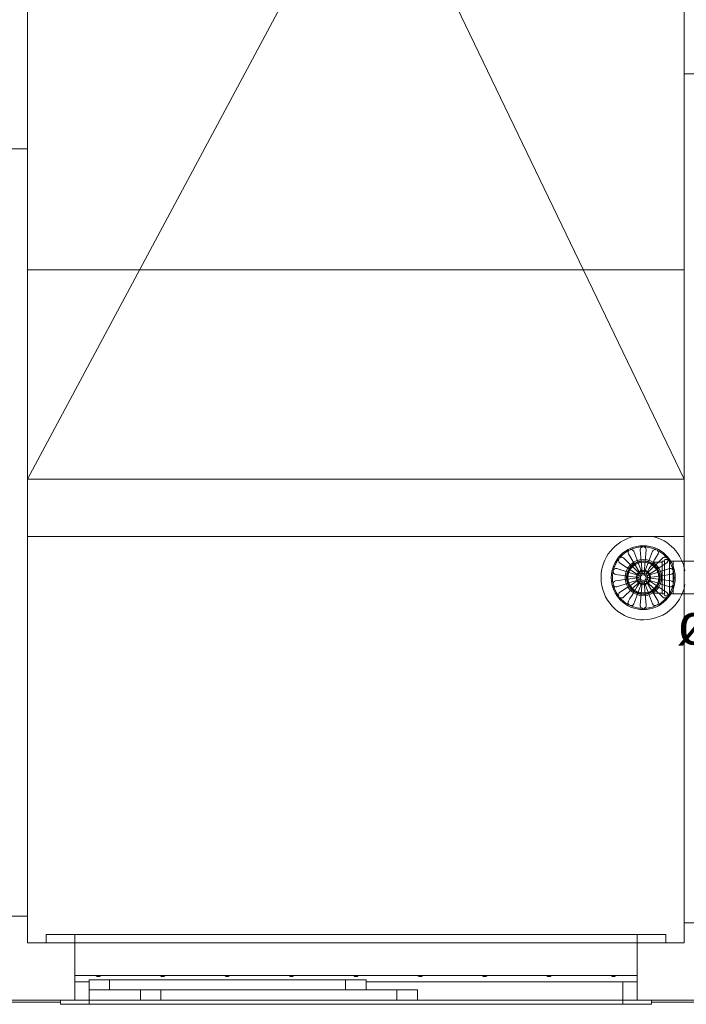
# Model space of a CAD drawing. Header units: millimetres. Extents: x 567 to 934, y -1 to 364.
# Tile 181 of 256: x 609.8 to 613.05, y 163.26 to 168.06. Entities that reach past the tile are written whole.
import ezdxf

# ---------------------------------------------------------------- set-up
doc = ezdxf.new("R2010")
doc.units = ezdxf.units.MM
doc.header["$MEASUREMENT"] = 0
doc.linetypes.add('NULL', pattern=[0])
for name, color, linetype, lineweight in [('AP-Textos conduto', 7, 'Continuous', 9), ('Simbolos', 14, 'Continuous', 20), ('Simbolos_int', 14, 'Continuous', 15)]:
    doc.layers.add(name, color=color, linetype=linetype, lineweight=lineweight)
doc.layers.add('ARQ FINA', color=8, linetype='Continuous')
doc.styles.add('Arial', font='arial.ttf')

msp = doc.modelspace()

# ---------------------------------------------------------------- linework, layer by layer
at = {"layer": 'ARQ FINA', "lineweight": 5}
for p, q in [((609.8374, 172.4627), (613.0374, 165.8191)), ((613.0374, 172.0845), (613.0374, 167.7957)), ((613.0374, 171.7985), (609.8374, 165.8191)), ((609.8374, 167.4291), (609.8374, 168.4891)), ((613.0374, 167.7957), (613.0374, 163.6557)), ((613.1974, 167.7957), (613.0374, 167.7957)), ((609.8374, 167.4291), (609.6974, 167.4291)), ((609.8374, 163.6891), (609.8374, 167.4291)), ((609.8374, 165.8191), (613.0374, 165.8191)), ((613.0374, 165.5391), (609.8374, 165.5391)), ((612.7653, 165.4543), (612.8222, 165.3592)), ((612.8312, 165.3635), (612.7923, 165.4673)), ((612.8224, 165.4742), (612.8324, 165.3638)), ((612.8423, 165.3638), (612.8524, 165.4742)), ((612.8825, 165.4673), (612.8436, 165.3635)), ((612.7224, 165.4116), (612.815, 165.3506)), ((612.8212, 165.3584), (612.7411, 165.4351)), ((612.9336, 165.4351), (612.8535, 165.3584)), ((612.7037, 165.3543), (612.8123, 165.3398)), ((612.8145, 165.3495), (612.709, 165.3838)), ((612.9657, 165.3838), (612.8603, 165.3495)), ((612.709, 165.2945), (612.8145, 165.3288)), ((612.7411, 165.2432), (612.8212, 165.3199)), ((612.7923, 165.211), (612.8312, 165.3148)), ((612.8123, 165.3385), (612.8052, 165.3378)), ((612.8123, 165.3398), (612.8054, 165.3407)), ((612.8324, 165.3145), (612.8224, 165.2041)), ((612.8524, 165.2041), (612.8423, 165.3145)), ((612.8436, 165.3148), (612.8825, 165.211)), ((612.9095, 165.224), (612.8525, 165.3191)), ((612.8535, 165.3199), (612.9336, 165.2432)), ((612.9523, 165.2667), (612.8597, 165.3277)), ((612.8603, 165.3288), (612.9657, 165.2945)), ((612.8624, 165.3398), (612.8695, 165.3405)), ((612.9724, 165.3237), (612.8624, 165.3385)), ((612.8624, 165.3385), (612.8695, 165.3376)), ((609.6974, 163.6891), (609.8374, 163.6891)), ((609.8374, 163.5591), (609.8374, 163.6891)), ((613.0374, 163.6557), (613.0374, 163.5591)), ((613.0374, 163.6557), (613.1974, 163.6557)), ((610.0674, 163.5991), (609.9274, 163.5991)), ((609.9274, 163.5991), (609.9274, 163.5591)), ((610.0674, 163.5591), (610.0674, 163.5991)), ((610.0674, 163.5991), (612.8074, 163.5991)), ((612.9474, 163.5991), (612.8074, 163.5991)), ((612.8074, 163.5991), (612.8074, 163.5591)), ((612.9474, 163.5591), (612.9474, 163.5991)), ((610.0674, 163.5591), (609.8374, 163.5591)), ((612.8074, 163.5591), (610.0674, 163.5591)), ((610.0674, 163.5591), (610.0674, 163.3991)), ((612.8074, 163.3991), (612.8074, 163.5591)), ((613.0374, 163.5591), (612.8074, 163.5591)), ((610.0674, 163.3991), (612.8074, 163.3991)), ((610.0674, 163.2791), (610.0674, 163.3991)), ((612.8074, 163.3991), (612.8074, 163.2791)), ((610.0674, 163.3691), (610.1374, 163.3691)), ((610.1374, 163.3291), (610.1374, 163.3791)), ((610.1374, 163.3791), (611.4874, 163.3791)), ((610.1374, 163.3291), (610.1374, 163.3791)), ((610.1374, 163.3791), (610.2374, 163.3791)), ((610.2374, 163.3791), (610.2374, 163.3291)), ((611.3874, 163.3291), (611.3874, 163.3791)), ((611.3874, 163.3791), (611.4874, 163.3791)), ((611.4874, 163.3791), (611.4874, 163.3291)), ((611.4874, 163.3791), (611.4874, 163.3291)), ((611.4874, 163.3691), (612.8074, 163.3691)), ((612.7374, 163.3691), (612.7374, 163.2791)), ((611.4874, 163.3291), (610.1374, 163.3291)), ((610.2374, 163.3291), (610.1374, 163.3291)), ((610.1374, 163.2791), (610.1374, 163.3291)), ((611.7374, 163.3291), (610.3874, 163.3291)), ((610.3874, 163.3291), (610.3874, 163.2791)), ((610.4874, 163.3291), (610.3874, 163.3291)), ((610.3874, 163.3291), (610.3874, 163.2791)), ((610.4874, 163.2791), (610.4874, 163.3291)), ((611.4874, 163.3291), (611.3874, 163.3291)), ((611.7374, 163.3291), (611.6374, 163.3291)), ((611.6374, 163.3291), (611.6374, 163.2791)), ((611.7374, 163.2791), (611.7374, 163.3291)), ((611.7374, 163.2791), (611.7374, 163.3291)), ((594.7974, 163.2791), (610.0674, 163.2791)), ((594.8174, 163.2691), (609.9974, 163.2691)), ((609.9974, 163.2791), (609.9974, 163.2591)), ((609.9974, 163.2591), (610.1374, 163.2591)), ((610.1374, 163.2791), (610.0674, 163.2791)), ((610.0674, 163.2791), (610.1374, 163.2791)), ((610.1374, 163.2591), (610.1374, 163.2791)), ((610.1374, 163.2791), (610.3874, 163.2791)), ((610.3874, 163.2791), (610.1374, 163.2791)), ((612.7374, 163.2591), (610.1374, 163.2591)), ((610.3874, 163.2791), (611.7374, 163.2791)), ((610.3874, 163.2791), (610.4874, 163.2791)), ((611.6374, 163.2791), (611.7374, 163.2791)), ((611.7374, 163.2791), (612.7374, 163.2791)), ((612.7374, 163.2791), (611.7374, 163.2791)), ((612.8074, 163.2791), (612.7374, 163.2791)), ((612.7374, 163.2791), (612.7374, 163.2591)), ((612.7374, 163.2791), (612.8074, 163.2791)), ((612.7374, 163.2591), (612.8774, 163.2591)), ((612.8074, 163.2791), (617.7784, 163.2791)), ((612.8774, 163.2591), (612.8774, 163.2791)), ((612.8774, 163.2691), (617.7784, 163.2691))]:
    msp.add_line(p, q, dxfattribs=at)
at = {"layer": 'ARQ FINA', "linetype": 'Continuous', "lineweight": 5}
msp.add_line((609.8374, 166.8391), (613.0374, 166.8391), dxfattribs=at)
at = {"layer": 'ARQ FINA', "lineweight": 5}
for points in [[(612.771, 165.4737), (612.7657, 165.4709), (612.7605, 165.4679), (612.7554, 165.4648), (612.7504, 165.4614), (612.7456, 165.4578), (612.7409, 165.454), (612.7364, 165.4501), (612.7321, 165.446), (612.7279, 165.4417), (612.7239, 165.4372), (612.721, 165.4338)], [(612.7653, 165.4543), (612.764, 165.458), (612.7638, 165.4616), (612.7643, 165.4649), (612.7655, 165.4679), (612.7663, 165.4692), (612.7668, 165.4698), (612.7673, 165.4704), (612.7678, 165.471), (612.7683, 165.4716), (612.7688, 165.4721), (612.7694, 165.4725), (612.7698, 165.4729), (612.7703, 165.4732), (612.771, 165.4737)], [(612.7638, 165.4601), (612.7653, 165.4543)], [(612.8359, 165.4891), (612.83, 165.489), (612.824, 165.4885), (612.818, 165.4879), (612.8121, 165.487), (612.8062, 165.4859), (612.8003, 165.4845), (612.7946, 165.4829), (612.7888, 165.4811), (612.7832, 165.479), (612.7777, 165.4767), (612.7736, 165.4749)], [(612.7736, 165.4749), (612.7749, 165.4753), (612.7754, 165.4754), (612.7758, 165.4755), (612.7769, 165.4757), (612.7781, 165.4758), (612.7786, 165.4758), (612.7792, 165.4758), (612.7803, 165.4757), (612.7815, 165.4756), (612.7846, 165.4747), (612.7875, 165.473), (612.7902, 165.4706), (612.7923, 165.4673)], [(612.7923, 165.4673), (612.7887, 165.4721)], [(612.8224, 165.4742), (612.8229, 165.4781), (612.8242, 165.4814), (612.8261, 165.4841), (612.8285, 165.4863), (612.8298, 165.4872), (612.8305, 165.4875), (612.8312, 165.4879), (612.8319, 165.4882), (612.8326, 165.4884), (612.8333, 165.4886), (612.834, 165.4888), (612.8345, 165.4889), (612.8351, 165.489), (612.8359, 165.4891)], [(612.8236, 165.4801), (612.8224, 165.4742)], [(612.9012, 165.4749), (612.8957, 165.4773), (612.8901, 165.4796), (612.8845, 165.4816), (612.8787, 165.4833), (612.8729, 165.4849), (612.8671, 165.4862), (612.8612, 165.4872), (612.8552, 165.4881), (612.8493, 165.4887), (612.8433, 165.489), (612.8388, 165.4891)], [(612.8388, 165.4891), (612.8402, 165.4889), (612.8406, 165.4888), (612.8411, 165.4887), (612.8421, 165.4884), (612.8432, 165.488), (612.8437, 165.4878), (612.8443, 165.4875), (612.8453, 165.487), (612.8462, 165.4863), (612.8486, 165.4841), (612.8505, 165.4814), (612.8519, 165.4781), (612.8524, 165.4742)], [(612.8524, 165.4742), (612.8512, 165.4801)], [(612.9095, 165.4543), (612.9019, 165.4417), (612.892, 165.4252), (612.8802, 165.4054), (612.8669, 165.3831), (612.8525, 165.3592)], [(612.8825, 165.4673), (612.8846, 165.4706), (612.8872, 165.473), (612.8901, 165.4747), (612.8932, 165.4756), (612.8948, 165.4758), (612.8955, 165.4758), (612.8963, 165.4758), (612.8971, 165.4758), (612.8978, 165.4757), (612.8986, 165.4756), (612.8992, 165.4755), (612.8998, 165.4753), (612.9003, 165.4752), (612.9012, 165.4749)], [(612.8861, 165.4721), (612.8825, 165.4673)], [(612.9538, 165.4338), (612.9499, 165.4384), (612.9458, 165.4428), (612.9416, 165.447), (612.9372, 165.4511), (612.9326, 165.455), (612.9279, 165.4587), (612.9231, 165.4623), (612.9181, 165.4656), (612.913, 165.4687), (612.9077, 165.4716), (612.9037, 165.4737)], [(612.9037, 165.4737), (612.9049, 165.4729), (612.9053, 165.4726), (612.9056, 165.4723), (612.9064, 165.4716), (612.9072, 165.4707), (612.9076, 165.4703), (612.908, 165.4698), (612.9086, 165.4689), (612.9092, 165.4679), (612.9104, 165.4649), (612.911, 165.4616), (612.9107, 165.458), (612.9095, 165.4543)], [(612.9095, 165.4543), (612.911, 165.4601)], [(612.7192, 165.4316), (612.7156, 165.4268), (612.7122, 165.4218), (612.709, 165.4167), (612.706, 165.4116), (612.7032, 165.4062), (612.7006, 165.4008), (612.6983, 165.3953), (612.6961, 165.3897), (612.6942, 165.384), (612.6926, 165.3783), (612.6915, 165.3739)], [(612.7224, 165.4116), (612.7197, 165.4144), (612.718, 165.4175), (612.717, 165.4208), (612.7168, 165.424), (612.7169, 165.4255), (612.7171, 165.4263), (612.7172, 165.427), (612.7174, 165.4278), (612.7177, 165.4285), (612.718, 165.4292), (612.7182, 165.4298), (612.7185, 165.4303), (612.7187, 165.4308), (612.7192, 165.4316)], [(612.7186, 165.4162), (612.7224, 165.4116)], [(612.721, 165.4338), (612.722, 165.4348), (612.7224, 165.435), (612.7227, 165.4353), (612.7236, 165.436), (612.7246, 165.4365), (612.7251, 165.4368), (612.7257, 165.4371), (612.7267, 165.4375), (612.7278, 165.4378), (612.731, 165.4383), (612.7344, 165.4381), (612.7378, 165.4371), (612.7411, 165.4351)], [(612.7411, 165.4351), (612.7358, 165.4378)], [(612.9523, 165.4116), (612.94, 165.4035), (612.924, 165.3929), (612.9047, 165.3803), (612.883, 165.366), (612.8597, 165.3506)], [(612.9336, 165.4351), (612.9369, 165.4371), (612.9404, 165.4381), (612.9437, 165.4383), (612.9469, 165.4378), (612.9484, 165.4373), (612.9491, 165.4371), (612.9498, 165.4367), (612.9504, 165.4364), (612.9511, 165.436), (612.9517, 165.4355), (612.9523, 165.4351), (612.9527, 165.4348), (612.9531, 165.4344), (612.9538, 165.4338)], [(612.9389, 165.4378), (612.9336, 165.4351)], [(612.9555, 165.4316), (612.9562, 165.4303), (612.9564, 165.4299), (612.9566, 165.4295), (612.9571, 165.4285), (612.9574, 165.4274), (612.9576, 165.4268), (612.9577, 165.4263), (612.9579, 165.4251), (612.958, 165.424), (612.9577, 165.4208), (612.9568, 165.4175), (612.955, 165.4144), (612.9523, 165.4116)], [(612.9523, 165.4116), (612.9562, 165.4162)], [(612.9833, 165.3739), (612.9818, 165.3797), (612.98, 165.3855), (612.9781, 165.3911), (612.9759, 165.3967), (612.9735, 165.4022), (612.9708, 165.4076), (612.968, 165.4129), (612.9649, 165.418), (612.9617, 165.4231), (612.9582, 165.428), (612.9555, 165.4316)], [(612.6908, 165.3711), (612.6897, 165.3653), (612.6887, 165.3593), (612.688, 165.3534), (612.6876, 165.3474), (612.6874, 165.3414), (612.6874, 165.3391)], [(612.7037, 165.3543), (612.6997, 165.3555), (612.6964, 165.3574), (612.6939, 165.36), (612.6921, 165.3628), (612.6915, 165.3644), (612.6913, 165.3651), (612.6911, 165.3659), (612.6909, 165.3667), (612.6908, 165.3675), (612.6907, 165.3683), (612.6907, 165.369), (612.6907, 165.3696), (612.6907, 165.3702), (612.6908, 165.3711)], [(612.6915, 165.3739), (612.692, 165.3752), (612.6921, 165.3756), (612.6924, 165.3761), (612.6929, 165.377), (612.6935, 165.378), (612.6939, 165.3784), (612.6942, 165.3789), (612.695, 165.3797), (612.6959, 165.3805), (612.6985, 165.3824), (612.7016, 165.3836), (612.7052, 165.3842), (612.709, 165.3838)], [(612.6971, 165.3569), (612.6996, 165.3555), (612.7037, 165.3543)], [(612.709, 165.3838), (612.703, 165.384)], [(612.8212, 165.3584), (612.8222, 165.3571), (612.8225, 165.3563), (612.8227, 165.3555), (612.8228, 165.3551), (612.8228, 165.3547), (612.8227, 165.3539), (612.8226, 165.3535), (612.8225, 165.3531), (612.8221, 165.3523), (612.8219, 165.3519), (612.8215, 165.3515), (612.8212, 165.3511), (612.8208, 165.3508), (612.8204, 165.3505), (612.8199, 165.3503), (612.8194, 165.3501), (612.8189, 165.3499), (612.8184, 165.3498), (612.8179, 165.3498), (612.8169, 165.3498), (612.815, 165.3506)], [(612.815, 165.3506), (612.8165, 165.3499)], [(612.8222, 165.3571), (612.8212, 165.3584)], [(612.8312, 165.3635), (612.8315, 165.3619), (612.8315, 165.3611), (612.8313, 165.3603), (612.8311, 165.3599), (612.831, 165.3595), (612.8305, 165.3588), (612.8303, 165.3585), (612.83, 165.3582), (612.8294, 165.3577), (612.8289, 165.3574), (612.8285, 165.3571), (612.828, 165.357), (612.8275, 165.3568), (612.827, 165.3568), (612.8265, 165.3567), (612.826, 165.3568), (612.8254, 165.3568), (612.8249, 165.357), (612.8245, 165.3572), (612.8236, 165.3577), (612.8222, 165.3592)], [(612.8222, 165.3592), (612.8232, 165.3579)], [(612.8315, 165.3619), (612.8312, 165.3635)], [(612.8423, 165.3638), (612.8415, 165.3615), (612.8412, 165.361), (612.8408, 165.3605), (612.8397, 165.3598), (612.8382, 165.3593), (612.8365, 165.3593), (612.835, 165.3598), (612.8337, 165.3608), (612.8328, 165.3622), (612.8324, 165.3638)], [(612.8324, 165.3638), (612.8328, 165.3622)], [(612.8419, 165.3622), (612.8423, 165.3638)], [(612.8525, 165.3592), (612.8515, 165.3579), (612.8508, 165.3574), (612.8501, 165.3571), (612.8497, 165.3569), (612.8493, 165.3568), (612.8485, 165.3567), (612.8481, 165.3567), (612.8477, 165.3568), (612.8468, 165.3569), (612.8464, 165.3571), (612.8459, 165.3573), (612.8454, 165.3576), (612.845, 165.3579), (612.8447, 165.3583), (612.8443, 165.3586), (612.844, 165.3591), (612.8438, 165.3595), (612.8436, 165.36), (612.8434, 165.3605), (612.8432, 165.3615), (612.8436, 165.3635)], [(612.8436, 165.3635), (612.8432, 165.3619)], [(612.8515, 165.3579), (612.8525, 165.3592)], [(612.8597, 165.3506), (612.8582, 165.3499), (612.8574, 165.3498), (612.8566, 165.3498), (612.8562, 165.3498), (612.8558, 165.3499), (612.855, 165.3502), (612.8546, 165.3504), (612.8543, 165.3506), (612.8536, 165.3511), (612.8533, 165.3514), (612.8529, 165.3518), (612.8527, 165.3523), (612.8524, 165.3527), (612.8522, 165.3532), (612.8521, 165.3537), (612.852, 165.3542), (612.852, 165.3547), (612.852, 165.3552), (612.852, 165.3557), (612.8524, 165.3567), (612.8535, 165.3584)], [(612.8535, 165.3584), (612.8525, 165.3571)], [(612.8582, 165.3499), (612.8597, 165.3506)], [(612.9724, 165.3546), (612.9578, 165.3526), (612.9387, 165.35), (612.9159, 165.347), (612.8901, 165.3435), (612.8624, 165.3398)], [(612.9657, 165.3838), (612.9696, 165.3842), (612.9731, 165.3836), (612.9762, 165.3824), (612.9789, 165.3805), (612.98, 165.3795), (612.9805, 165.3789), (612.981, 165.3783), (612.9814, 165.3777), (612.9818, 165.377), (612.9822, 165.3764), (612.9825, 165.3758), (612.9828, 165.3752), (612.983, 165.3748), (612.9833, 165.3739)], [(612.9717, 165.384), (612.9657, 165.3838)], [(612.9839, 165.3711), (612.984, 165.3697), (612.984, 165.3693), (612.984, 165.3688), (612.984, 165.3677), (612.9838, 165.3666), (612.9837, 165.366), (612.9836, 165.3654), (612.9832, 165.3643), (612.9828, 165.3632), (612.9812, 165.3605), (612.979, 165.358), (612.976, 165.3559), (612.9724, 165.3546)], [(612.9724, 165.3546), (612.9778, 165.3571)], [(612.9874, 165.3391), (612.9872, 165.3451), (612.9869, 165.3511), (612.9863, 165.3571), (612.9855, 165.363), (612.9844, 165.3689), (612.9839, 165.3711)], [(612.6874, 165.3391), (612.6875, 165.3331), (612.6878, 165.3272), (612.6884, 165.3212), (612.6893, 165.3152), (612.6904, 165.3093), (612.6908, 165.3072)], [(612.6908, 165.3072), (612.6907, 165.3086), (612.6907, 165.309), (612.6907, 165.3095), (612.6908, 165.3106), (612.6909, 165.3117), (612.691, 165.3123), (612.6912, 165.3128), (612.6915, 165.314), (612.6919, 165.3151), (612.6935, 165.3178), (612.6958, 165.3203), (612.6987, 165.3224), (612.7024, 165.3237)], [(612.6915, 165.3044), (612.693, 165.2986), (612.6947, 165.2928), (612.6967, 165.2872), (612.6989, 165.2816), (612.7013, 165.2761), (612.7039, 165.2707), (612.7067, 165.2654), (612.7098, 165.2603), (612.7131, 165.2552), (612.7165, 165.2503), (612.7192, 165.2467)], [(612.709, 165.2945), (612.7052, 165.2941), (612.7016, 165.2947), (612.6985, 165.2959), (612.6959, 165.2978), (612.6947, 165.2988), (612.6942, 165.2994), (612.6938, 165.3), (612.6933, 165.3006), (612.6929, 165.3013), (612.6925, 165.3019), (612.6922, 165.3025), (612.692, 165.303), (612.6918, 165.3035), (612.6915, 165.3044)], [(612.7024, 165.3237), (612.6969, 165.3212)], [(612.7024, 165.3237), (612.7169, 165.3257), (612.736, 165.3283), (612.7589, 165.3313), (612.7846, 165.3348), (612.8123, 165.3385)], [(612.7224, 165.2667), (612.7347, 165.2748), (612.7508, 165.2853), (612.77, 165.298), (612.7917, 165.3123), (612.815, 165.3277)], [(612.7653, 165.224), (612.7728, 165.2366), (612.7827, 165.2531), (612.7945, 165.2729), (612.8079, 165.2952), (612.8222, 165.3191)], [(612.8145, 165.3495), (612.8159, 165.3487), (612.8165, 165.3482), (612.8171, 165.3476), (612.8173, 165.3472), (612.8175, 165.3469), (612.8177, 165.3461), (612.8178, 165.3457), (612.8179, 165.3453), (612.8179, 165.3445), (612.8179, 165.344), (612.8178, 165.3434), (612.8176, 165.343), (612.8174, 165.3425), (612.8171, 165.342), (612.8168, 165.3416), (612.8165, 165.3412), (612.8161, 165.3409), (612.8157, 165.3406), (612.8153, 165.3403), (612.8143, 165.3399), (612.8123, 165.3398)], [(612.8123, 165.3398), (612.8139, 165.3398), (612.8147, 165.3401), (612.8155, 165.3404), (612.8158, 165.3406), (612.8161, 165.3409), (612.8167, 165.3415)], [(612.8123, 165.3385), (612.8139, 165.3385), (612.8147, 165.3382), (612.8155, 165.3379), (612.8158, 165.3377), (612.8161, 165.3374), (612.8167, 165.3368), (612.817, 165.3365), (612.8172, 165.3362), (612.8176, 165.3354), (612.8177, 165.335), (612.8178, 165.3344), (612.8179, 165.3339), (612.8179, 165.3334), (612.8179, 165.3329), (612.8178, 165.3324), (612.8177, 165.3319), (612.8175, 165.3314), (612.8172, 165.331), (612.8169, 165.3306), (612.8162, 165.3298), (612.8145, 165.3288)], [(612.8168, 165.3367), (612.8165, 165.3371), (612.8161, 165.3374), (612.8157, 165.3377), (612.8153, 165.338), (612.8143, 165.3384), (612.8123, 165.3385)], [(612.8159, 165.3487), (612.8145, 165.3495)], [(612.8145, 165.3288), (612.8159, 165.3296)], [(612.815, 165.3277), (612.8165, 165.3284), (612.8173, 165.3285), (612.8181, 165.3285), (612.8185, 165.3285), (612.8189, 165.3284), (612.8197, 165.3281), (612.8201, 165.3279), (612.8205, 165.3277), (612.8211, 165.3272), (612.8215, 165.3269), (612.8218, 165.3265), (612.8221, 165.326), (612.8223, 165.3256), (612.8225, 165.3251), (612.8227, 165.3246), (612.8227, 165.3241), (612.8228, 165.3236), (612.8228, 165.3231), (612.8227, 165.3226), (612.8224, 165.3216), (612.8212, 165.3199)], [(612.8165, 165.3284), (612.815, 165.3277)], [(612.8212, 165.3199), (612.8222, 165.3212)], [(612.8222, 165.3191), (612.8232, 165.3204), (612.8239, 165.3209), (612.8247, 165.3212), (612.825, 165.3214), (612.8254, 165.3215), (612.8263, 165.3216), (612.8267, 165.3216), (612.8271, 165.3215), (612.8279, 165.3214), (612.8284, 165.3212), (612.8288, 165.321), (612.8293, 165.3207), (612.8297, 165.3204), (612.8301, 165.32), (612.8304, 165.3197), (612.8307, 165.3192), (612.831, 165.3188), (612.8312, 165.3183), (612.8313, 165.3178), (612.8315, 165.3168), (612.8312, 165.3148)], [(612.8232, 165.3204), (612.8222, 165.3191)], [(612.8312, 165.3148), (612.8315, 165.3164)], [(612.8324, 165.3145), (612.8332, 165.3168), (612.8336, 165.3173), (612.834, 165.3178), (612.835, 165.3185), (612.8365, 165.319), (612.8382, 165.319), (612.8397, 165.3185), (612.841, 165.3175), (612.8419, 165.3161), (612.8423, 165.3145)], [(612.8328, 165.3161), (612.8324, 165.3145)], [(612.8423, 165.3145), (612.8419, 165.3161)], [(612.8436, 165.3148), (612.8432, 165.3164), (612.8433, 165.3172), (612.8435, 165.318), (612.8436, 165.3184), (612.8438, 165.3188), (612.8442, 165.3195), (612.8444, 165.3198), (612.8447, 165.3201), (612.8454, 165.3206), (612.8458, 165.3209), (612.8463, 165.3211), (612.8468, 165.3213), (612.8472, 165.3215), (612.8478, 165.3215), (612.8483, 165.3216), (612.8488, 165.3215), (612.8493, 165.3215), (612.8498, 165.3213), (612.8503, 165.3211), (612.8512, 165.3206), (612.8525, 165.3191)], [(612.8432, 165.3164), (612.8436, 165.3148)], [(612.8525, 165.3191), (612.8515, 165.3204)], [(612.8535, 165.3199), (612.8525, 165.3212), (612.8522, 165.322), (612.852, 165.3228), (612.852, 165.3232), (612.852, 165.3236), (612.852, 165.3244), (612.8521, 165.3248), (612.8523, 165.3252), (612.8526, 165.3259), (612.8529, 165.3264), (612.8532, 165.3268), (612.8536, 165.3272), (612.8539, 165.3275), (612.8544, 165.3278), (612.8548, 165.328), (612.8553, 165.3282), (612.8558, 165.3284), (612.8563, 165.3285), (612.8568, 165.3285), (612.8578, 165.3284), (612.8597, 165.3277)], [(612.8525, 165.3212), (612.8535, 165.3199)], [(612.8624, 165.3398), (612.8608, 165.3398), (612.86, 165.3401), (612.8593, 165.3404), (612.8589, 165.3406), (612.8586, 165.3409), (612.858, 165.3415), (612.8578, 165.3418), (612.8575, 165.3421), (612.8572, 165.3429), (612.857, 165.3433), (612.8569, 165.3439), (612.8568, 165.3444), (612.8568, 165.3449), (612.8569, 165.3454), (612.8569, 165.3459), (612.8571, 165.3464), (612.8573, 165.3469), (612.8575, 165.3473), (612.8578, 165.3477), (612.8585, 165.3485), (612.8603, 165.3495)], [(612.8603, 165.3288), (612.8588, 165.3296), (612.8582, 165.3301), (612.8577, 165.3307), (612.8575, 165.3311), (612.8573, 165.3314), (612.857, 165.3322), (612.8569, 165.3326), (612.8568, 165.333), (612.8568, 165.3338), (612.8569, 165.3343), (612.857, 165.3349), (612.8571, 165.3353), (612.8573, 165.3358), (612.8576, 165.3363), (612.8579, 165.3367), (612.8582, 165.3371), (612.8586, 165.3374), (612.859, 165.3377), (612.8594, 165.338), (612.8604, 165.3384), (612.8624, 165.3385)], [(612.8579, 165.3416), (612.8582, 165.3412), (612.8586, 165.3409), (612.859, 165.3406), (612.8594, 165.3403), (612.8604, 165.3399), (612.8624, 165.3398)], [(612.8624, 165.3385), (612.8608, 165.3385), (612.86, 165.3382), (612.8593, 165.3379), (612.8589, 165.3377), (612.8586, 165.3374), (612.858, 165.3368)], [(612.8597, 165.3277), (612.8582, 165.3284)], [(612.8603, 165.3495), (612.8588, 165.3487)], [(612.8588, 165.3296), (612.8603, 165.3288)], [(612.9555, 165.2467), (612.9591, 165.2515), (612.9625, 165.2565), (612.9657, 165.2615), (612.9687, 165.2667), (612.9715, 165.2721), (612.9741, 165.2775), (612.9765, 165.283), (612.9786, 165.2886), (612.9805, 165.2943), (612.9822, 165.3), (612.9833, 165.3044)], [(612.9833, 165.3044), (612.9828, 165.303), (612.9826, 165.3026), (612.9824, 165.3022), (612.9818, 165.3013), (612.9812, 165.3003), (612.9809, 165.2999), (612.9805, 165.2994), (612.9797, 165.2986), (612.9789, 165.2978), (612.9762, 165.2959), (612.9731, 165.2947), (612.9696, 165.2941), (612.9657, 165.2945)], [(612.9724, 165.3237), (612.976, 165.3224), (612.979, 165.3203), (612.9812, 165.3178), (612.9828, 165.3151), (612.9834, 165.3136), (612.9836, 165.3128), (612.9837, 165.3121), (612.9839, 165.3113), (612.984, 165.3106), (612.984, 165.3098), (612.984, 165.3092), (612.984, 165.3086), (612.984, 165.308), (612.9839, 165.3072)], [(612.9778, 165.3212), (612.9724, 165.3237)], [(612.9839, 165.3072), (612.9851, 165.313), (612.986, 165.319), (612.9867, 165.3249), (612.9871, 165.3309), (612.9874, 165.3369), (612.9874, 165.3391)], [(612.703, 165.2943), (612.709, 165.2945)], [(612.7192, 165.2467), (612.7185, 165.248), (612.7183, 165.2484), (612.7181, 165.2488), (612.7177, 165.2498), (612.7173, 165.2509), (612.7172, 165.2515), (612.7171, 165.252), (612.7169, 165.2532), (612.7168, 165.2543), (612.717, 165.2575), (612.718, 165.2608), (612.7197, 165.2639), (612.7224, 165.2667)], [(612.7224, 165.2667), (612.7186, 165.2621)], [(612.9523, 165.2667), (612.955, 165.2639), (612.9568, 165.2608), (612.9577, 165.2575), (612.958, 165.2543), (612.9578, 165.2528), (612.9577, 165.252), (612.9575, 165.2513), (612.9573, 165.2505), (612.9571, 165.2498), (612.9568, 165.2491), (612.9565, 165.2485), (612.9562, 165.248), (612.956, 165.2475), (612.9555, 165.2467)], [(612.9562, 165.2621), (612.9523, 165.2667)], [(612.9657, 165.2945), (612.9717, 165.2943)], [(612.721, 165.2445), (612.7249, 165.2399), (612.7289, 165.2355), (612.7331, 165.2313), (612.7375, 165.2272), (612.7421, 165.2233), (612.7468, 165.2196), (612.7517, 165.216), (612.7567, 165.2127), (612.7618, 165.2096), (612.767, 165.2067), (612.771, 165.2046)], [(612.7411, 165.2432), (612.7378, 165.2412), (612.7344, 165.2402), (612.731, 165.24), (612.7278, 165.2405), (612.7264, 165.2409), (612.7257, 165.2412), (612.725, 165.2416), (612.7243, 165.2419), (612.7236, 165.2423), (612.723, 165.2428), (612.7225, 165.2432), (612.722, 165.2435), (612.7216, 165.2439), (612.721, 165.2445)], [(612.7358, 165.2405), (612.7411, 165.2432)], [(612.771, 165.2046), (612.7698, 165.2054), (612.7695, 165.2057), (612.7691, 165.206), (612.7683, 165.2067), (612.7675, 165.2076), (612.7671, 165.208), (612.7668, 165.2084), (612.7661, 165.2094), (612.7655, 165.2104), (612.7643, 165.2134), (612.7638, 165.2167), (612.764, 165.2203), (612.7653, 165.224)], [(612.7653, 165.224), (612.7638, 165.2182)], [(612.7923, 165.211), (612.7902, 165.2077), (612.7875, 165.2053), (612.7846, 165.2036), (612.7815, 165.2027), (612.78, 165.2025), (612.7792, 165.2025), (612.7784, 165.2025), (612.7777, 165.2025), (612.7769, 165.2026), (612.7762, 165.2027), (612.7755, 165.2028), (612.7749, 165.203), (612.7744, 165.2031), (612.7736, 165.2034)], [(612.7887, 165.2062), (612.7923, 165.211)], [(612.9012, 165.2034), (612.8998, 165.203), (612.8994, 165.2029), (612.8989, 165.2028), (612.8978, 165.2026), (612.8967, 165.2025), (612.8961, 165.2025), (612.8955, 165.2025), (612.8944, 165.2025), (612.8932, 165.2027), (612.8901, 165.2036), (612.8872, 165.2053), (612.8846, 165.2077), (612.8825, 165.211)], [(612.8825, 165.211), (612.8861, 165.2062)], [(612.9037, 165.2046), (612.9091, 165.2074), (612.9143, 165.2104), (612.9194, 165.2135), (612.9243, 165.2169), (612.9291, 165.2205), (612.9338, 165.2243), (612.9383, 165.2282), (612.9427, 165.2323), (612.9469, 165.2366), (612.9509, 165.2411), (612.9538, 165.2445)], [(612.9095, 165.224), (612.9107, 165.2203), (612.911, 165.2167), (612.9104, 165.2134), (612.9092, 165.2104), (612.9084, 165.2091), (612.908, 165.2084), (612.9075, 165.2079), (612.907, 165.2073), (612.9064, 165.2067), (612.9059, 165.2062), (612.9054, 165.2058), (612.9049, 165.2054), (612.9045, 165.2051), (612.9037, 165.2046)], [(612.911, 165.2182), (612.9095, 165.224)], [(612.9538, 165.2445), (612.9527, 165.2435), (612.9524, 165.2433), (612.952, 165.243), (612.9511, 165.2423), (612.9501, 165.2418), (612.9496, 165.2415), (612.9491, 165.2412), (612.948, 165.2408), (612.9469, 165.2405), (612.9437, 165.24), (612.9404, 165.2402), (612.9369, 165.2412), (612.9336, 165.2432)], [(612.9336, 165.2432), (612.9389, 165.2405)], [(612.7736, 165.2034), (612.779, 165.2009), (612.7846, 165.1987), (612.7903, 165.1967), (612.796, 165.195), (612.8018, 165.1934), (612.8077, 165.1921), (612.8136, 165.191), (612.8195, 165.1902), (612.8255, 165.1896), (612.8315, 165.1893), (612.8359, 165.1892)], [(612.8359, 165.1892), (612.8345, 165.1894), (612.8341, 165.1894), (612.8336, 165.1896), (612.8326, 165.1899), (612.8315, 165.1903), (612.831, 165.1905), (612.8305, 165.1908), (612.8295, 165.1913), (612.8285, 165.192), (612.8261, 165.1942), (612.8242, 165.1969), (612.8229, 165.2002), (612.8224, 165.2041)], [(612.8224, 165.2041), (612.8236, 165.1982)], [(612.8524, 165.2041), (612.8519, 165.2002), (612.8505, 165.1969), (612.8486, 165.1942), (612.8462, 165.192), (612.8449, 165.1911), (612.8443, 165.1908), (612.8436, 165.1904), (612.8429, 165.1901), (612.8421, 165.1899), (612.8414, 165.1896), (612.8408, 165.1895), (612.8402, 165.1894), (612.8397, 165.1893), (612.8388, 165.1892)], [(612.8388, 165.1892), (612.8448, 165.1893), (612.8508, 165.1897), (612.8567, 165.1904), (612.8627, 165.1913), (612.8686, 165.1924), (612.8744, 165.1938), (612.8802, 165.1954), (612.8859, 165.1972), (612.8915, 165.1993), (612.8971, 165.2015), (612.9012, 165.2034)], [(612.8512, 165.1982), (612.8524, 165.2041)]]:
    msp.add_lwpolyline(points, dxfattribs=at)
for centre, radius, start, end in [((612.8374, 165.3391), 0.2057, 102.1162, 180), ((612.8374, 165.3391), 0.1557, 0, 180), ((612.8374, 165.3391), 0.2057, 9.2064, 77.8838), ((612.8374, 165.3391), 0.0141, 360, 180), ((612.8374, 165.3391), 0.2057, 180, 350.7936), ((612.8374, 165.3391), 0.1557, 180, 0), ((612.8374, 165.3391), 0.0141, 180, 360), ((610.1824, 163.4091), 0.015, 226.188, 313.812), ((610.4961, 163.4091), 0.015, 226.188, 313.812), ((610.8099, 163.4091), 0.015, 226.188, 313.812), ((611.1236, 163.4091), 0.015, 226.188, 313.812), ((611.4374, 163.4091), 0.015, 226.188, 313.812), ((611.7511, 163.4091), 0.015, 226.188, 313.812), ((612.0649, 163.4091), 0.015, 226.188, 313.812), ((612.3786, 163.4091), 0.015, 226.188, 313.812), ((612.6924, 163.4091), 0.015, 226.188, 313.812)]:
    msp.add_arc(centre, radius, start, end, dxfattribs=at)
at = {"layer": 'Simbolos'}
for p, q in [((612.8845, 165.4148), (612.9301, 165.4148)), ((612.9301, 165.2597), (612.9301, 165.4189)), ((612.9301, 165.4189), (612.9392, 165.4189)), ((612.9412, 165.4204), (612.9428, 165.4264)), ((612.9447, 165.4279), (612.9622, 165.4279)), ((612.9646, 165.4211), (612.9642, 165.4261)), ((612.9666, 165.4193), (612.9838, 165.4193)), ((612.9838, 165.4193), (612.9843, 165.4188)), ((612.9843, 165.4188), (613.0971, 165.4188)), ((612.8845, 165.2638), (612.9301, 165.2638)), ((612.9301, 165.2597), (612.9392, 165.2597)), ((612.9412, 165.2582), (612.9428, 165.2522)), ((612.9646, 165.2575), (612.9642, 165.2525)), ((612.9666, 165.2593), (612.9838, 165.2593)), ((612.9838, 165.2593), (612.9843, 165.2598)), ((612.9843, 165.2598), (613.0971, 165.2598)), ((612.9447, 165.2507), (612.9622, 165.2507))]:
    msp.add_line(p, q, dxfattribs=at)
for points in [[(612.9392, 165.4189), (612.9395, 165.4189), (612.9398, 165.419), (612.9401, 165.4191), (612.9403, 165.4192), (612.9406, 165.4194), (612.9408, 165.4196), (612.9409, 165.4198), (612.9411, 165.4201), (612.9412, 165.4204)], [(612.9447, 165.4279), (612.9444, 165.4279), (612.9441, 165.4278), (612.9439, 165.4277), (612.9436, 165.4276), (612.9434, 165.4274), (612.9432, 165.4272), (612.943, 165.4269), (612.9429, 165.4267), (612.9428, 165.4264)], [(612.9642, 165.4261), (612.9642, 165.4264), (612.964, 165.4267), (612.9639, 165.427), (612.9637, 165.4273), (612.9634, 165.4275), (612.9632, 165.4277), (612.9629, 165.4278), (612.9625, 165.4279), (612.9622, 165.4279)], [(612.9646, 165.4211), (612.9647, 165.4208), (612.9648, 165.4205), (612.965, 165.4202), (612.9652, 165.4199), (612.9654, 165.4197), (612.9657, 165.4195), (612.966, 165.4194), (612.9663, 165.4193), (612.9666, 165.4193)], [(612.9412, 165.2582), (612.9411, 165.2585), (612.9409, 165.2587), (612.9408, 165.259), (612.9406, 165.2592), (612.9403, 165.2594), (612.9401, 165.2595), (612.9398, 165.2596), (612.9395, 165.2597), (612.9392, 165.2597)], [(612.9666, 165.2593), (612.9663, 165.2593), (612.966, 165.2592), (612.9657, 165.2591), (612.9654, 165.2589), (612.9652, 165.2587), (612.965, 165.2584), (612.9648, 165.2581), (612.9647, 165.2578), (612.9646, 165.2575)], [(612.9428, 165.2522), (612.9429, 165.2519), (612.943, 165.2516), (612.9432, 165.2514), (612.9434, 165.2512), (612.9436, 165.251), (612.9439, 165.2509), (612.9441, 165.2508), (612.9444, 165.2507), (612.9447, 165.2507)], [(612.9622, 165.2507), (612.9625, 165.2507), (612.9629, 165.2508), (612.9632, 165.2509), (612.9634, 165.2511), (612.9637, 165.2513), (612.9639, 165.2516), (612.964, 165.2519), (612.9642, 165.2522), (612.9642, 165.2525)]]:
    msp.add_lwpolyline(points, dxfattribs=at)
for radius in [0.0886, 0.082, 0.0311]:
    msp.add_circle((612.8381, 165.3393), radius, dxfattribs=at)
at = {"layer": 'Simbolos_int'}
for p, q in [((612.9301, 165.2638), (612.9301, 165.4148)), ((612.9408, 165.2597), (612.9408, 165.4189)), ((612.9648, 165.2597), (612.9648, 165.4189)), ((612.9838, 165.2593), (612.9838, 165.4193))]:
    msp.add_line(p, q, dxfattribs=at)
for radius in [0.0796, 0.075, 0.0354]:
    msp.add_circle((612.8381, 165.3393), radius, dxfattribs=at)

# ---------------------------------------------------------------- texts
at = {"layer": 'AP-Textos conduto', "linetype": 'NULL', "insert": (613.2417, 165.0071), "char_height": 0.2, "width": 0.962805, "attachment_point": 8, "line_spacing_factor": 0.6, "style": 'Arial'}
msp.add_mtext('ø75', dxfattribs=at)

doc.saveas('drawing.dxf')
